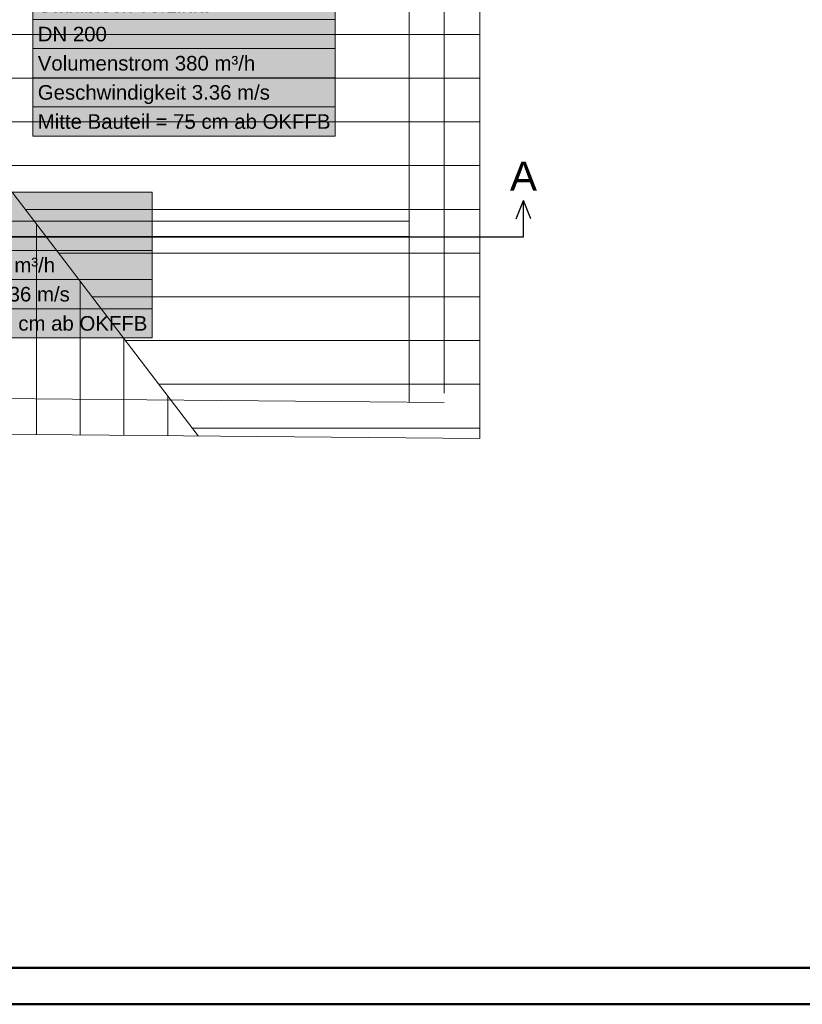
# Model space of a CAD drawing. Extents: x -350 to 540, y -53 to 541.
# Tile 39 of 256: x -144 to -36, y -53 to 82. Entities that reach past the tile are written whole.
import ezdxf
from ezdxf.lldxf.tags import DXFTag

# ---------------------------------------------------------------- set-up
doc = ezdxf.new("R2010")
doc.units = 0
doc.layers.get('0').update_dxf_attribs({"lineweight": 35})
doc.layers.add('5_OG-BESTAND', color=7, linetype='Continuous', lineweight=25)
doc.layers.add('5_OG-SCHRAFF-FILL', color=7, linetype='Continuous', lineweight=25)
for name, color, linetype, lineweight, true_color in [('L_Abluft_Beschriftung', 7, 'Continuous', 18, 0xf7d209), ('L_Zuluft_Beschriftung', 6, 'Continuous', 18, 0xff00ff), ('Rahmen', 7, 'Continuous', 35, 0x009900), ('X_Schnittangaben', 7, 'Continuous', 25, 0xc0c0c0)]:
    doc.layers.add(name, color=color, linetype=linetype, lineweight=lineweight, true_color=true_color)
doc.styles.get("Standard").update_dxf_attribs({"font": 'arial.ttf'})
tags = doc.linetypes.add('STRICHPUNKT2', pattern=[12.7, 6.35, -3.175, 0, -3.175]).pattern_tags.tags
tags[10:11] = [DXFTag(74, 4), DXFTag(75, 0), DXFTag(340, '0'), DXFTag(46, 0.0), DXFTag(50, 0.0), DXFTag(44, 0.0), DXFTag(45, 0.0)]
tags[8:9] = [DXFTag(74, 4), DXFTag(75, 0), DXFTag(340, '0'), DXFTag(46, 0.0), DXFTag(50, 0.0), DXFTag(44, 0.0), DXFTag(45, 0.0)]
tags[6:7] = [DXFTag(74, 4), DXFTag(75, 0), DXFTag(340, '0'), DXFTag(46, 0.0), DXFTag(50, 0.0), DXFTag(44, 0.0), DXFTag(45, 0.0)]
tags[4:5] = [DXFTag(74, 4), DXFTag(75, 0), DXFTag(340, '0'), DXFTag(46, 0.0), DXFTag(50, 0.0), DXFTag(44, 0.0), DXFTag(45, 0.0)]
tags = doc.linetypes.add('VERDECKT2_S2', pattern=[0.0027, 0.002, -0.0007]).pattern_tags.tags
tags[6:7] = [DXFTag(74, 4), DXFTag(75, 0), DXFTag(340, '0'), DXFTag(46, 1.0), DXFTag(50, 0.0), DXFTag(44, 0.0), DXFTag(45, 0.0)]
tags[4:5] = [DXFTag(74, 4), DXFTag(75, 0), DXFTag(340, '0'), DXFTag(46, 1.0), DXFTag(50, 0.0), DXFTag(44, 0.0), DXFTag(45, 0.0)]

# ---------------------------------------------------------------- blocks, each defined once
blk = doc.blocks.new('Schnitt-A06HSWJINL', base_point=(-239.18, 51.96))
at = {"color": 0, "lineweight": -2}
for p in [(-75.47, 54.46), (-73.47, 54.46), (-74.47, 51.96)]:
    blk.add_line(p, (-74.47, 56.96), dxfattribs=at)
at = {"color": 0, "linetype": 'ByBlock', "lineweight": -2, "ltscale": 0.25}
blk.add_line((-237.31, 51.96), (-74.47, 51.96), dxfattribs=at)
at = {"color": 0, "linetype": 'ByBlock', "lineweight": -2, "ltscale": 0.25, "insert": (-76.34, 62.3), "char_height": 4, "attachment_point": 1}
blk.add_mtext('{\\fArial;A}', dxfattribs=at)
blk = doc.blocks.new('Referenz-A06HSWJKNL', base_point=(-324.95, -4.1))
at = {"layer": '5_OG-BESTAND', "color": 0, "linetype": 'VERDECKT2_S2', "lineweight": 18, "ltscale": 0.18}
for p, q in [((-90.14, 29.3), (-90.14, 160.11)), ((-85.34, 160.11), (-85.34, 30.51)), ((-221.15, 54.11), (-109.96, 54.11)), ((-206.03, 54.11), (-109.96, 54.11)), ((-90.14, 54.11), (-206.03, 54.11)), ((-90.14, 52.02), (-221.15, 52.02)), ((-225.95, 30.51), (-85.34, 29.25))]:
    blk.add_line(p, q, dxfattribs=at)
at = {"layer": '5_OG-BESTAND', "color": 0, "lineweight": 18}
for p, q in [((-80.45, 24.32), (-80.45, 160.11)), ((-119.08, 24.67), (-155.65, 72.6)), ((-230.84, 25.67), (-80.45, 24.32))]:
    blk.add_line(p, q, dxfattribs=at)
at = {"layer": '5_OG-SCHRAFF-FILL', "color": 0, "lineweight": 13}
for p, q in [((-230.84, 79.75), (-80.45, 79.75)), ((-230.84, 73.75), (-80.45, 73.75)), ((-151.95, 67.75), (-80.45, 67.75)), ((-147.37, 61.75), (-80.45, 61.75)), ((-142.79, 55.75), (-80.45, 55.75)), ((-141.25, 24.87), (-141.25, 53.73)), ((-138.22, 49.75), (-80.45, 49.75)), ((-135.25, 24.81), (-135.25, 45.87)), ((-133.64, 43.75), (-80.45, 43.75)), ((-129.25, 24.76), (-129.25, 38.01)), ((-129.06, 37.75), (-80.45, 37.75)), ((-124.48, 31.75), (-80.45, 31.75)), ((-123.25, 24.7), (-123.25, 30.14)), ((-119.91, 25.75), (-80.45, 25.75))]:
    blk.add_line(p, q, dxfattribs=at)
blk = doc.blocks.new('Bauteilbeschriftung-A06HSWRWNL', base_point=(-169.17, 38.11))
at = {"color": 0, "linetype": 'ByBlock', "lineweight": -2, "ltscale": 0.18}
blk.add_line((-169.17, 58.11), (-169.17, 109.06), dxfattribs=at)
at = {"color": 0, "lineweight": -2}
for p, q in [((-169.17, 58.11), (-125.4, 58.11)), ((-169.17, 38.11), (-169.17, 58.11)), ((-125.4, 58.11), (-125.4, 38.11)), ((-169.17, 54.11), (-125.4, 54.11)), ((-169.17, 50.11), (-125.4, 50.11)), ((-169.17, 46.11), (-125.4, 46.11)), ((-169.17, 42.11), (-125.4, 42.11)), ((-125.4, 38.11), (-169.17, 38.11))]:
    blk.add_line(p, q, dxfattribs=at)
at = {"color": 7, "linetype": 'ByBlock', "lineweight": -2, "ltscale": 0.18, "true_color": 0xffffff}
for points in [[(-169.17, 38.11), (-125.4, 38.11), (-169.17, 58.11)], [(-125.4, 38.11), (-169.17, 58.11), (-125.4, 58.11)]]:
    blk.add_solid(points, dxfattribs=at)
at = {"color": 0, "linetype": 'ByBlock', "lineweight": -2, "ltscale": 0.18, "char_height": 2, "attachment_point": 1}
for s, insert in [('{\\fArial;Stahlblech verzinkt}', (-168.51, 57.11)), ('{\\fArial;DN 150}', (-168.51, 53.11)), ('{\\fArial;Volumenstrom 150 m³/h}', (-168.51, 49.11)), ('{\\fArial;Geschwindigkeit 2.36 m/s}', (-168.51, 45.11)), ('{\\fArial;Mitte Bauteil = 38.5 cm ab OKFFB}', (-168.51, 41.11))]:
    blk.add_mtext(s, dxfattribs=dict(at, insert=insert))
blk = doc.blocks.new('Bauteilbeschriftung-A06HSWTONL', base_point=(-151.02, 65.8))
at = {"color": 0, "linetype": 'ByBlock', "lineweight": -2, "ltscale": 0.18}
blk.add_line((-141.74, 85.8), (-151.02, 114.42), dxfattribs=at)
at = {"color": 0, "lineweight": -2}
for p, q in [((-141.74, 85.8), (-100.3, 85.8)), ((-141.74, 65.8), (-141.74, 85.8)), ((-100.3, 85.8), (-100.3, 65.8)), ((-141.74, 81.8), (-100.3, 81.8)), ((-141.74, 77.8), (-100.3, 77.8)), ((-141.74, 73.8), (-100.3, 73.8)), ((-141.74, 69.8), (-100.3, 69.8)), ((-100.3, 65.8), (-141.74, 65.8))]:
    blk.add_line(p, q, dxfattribs=at)
at = {"color": 7, "linetype": 'ByBlock', "lineweight": -2, "ltscale": 0.18, "true_color": 0xffffff}
for points in [[(-141.74, 65.8), (-100.3, 65.8), (-141.74, 85.8)], [(-100.3, 65.8), (-141.74, 85.8), (-100.3, 85.8)]]:
    blk.add_solid(points, dxfattribs=at)
at = {"color": 0, "linetype": 'ByBlock', "lineweight": -2, "ltscale": 0.18, "char_height": 2, "attachment_point": 1}
for s, insert in [('{\\fArial;Stahlblech verzinkt}', (-141.07, 84.8)), ('{\\fArial;DN 200}', (-141.07, 80.8)), ('{\\fArial;Volumenstrom 380 m³/h}', (-141.07, 76.8)), ('{\\fArial;Geschwindigkeit 3.36 m/s}', (-141.07, 72.8)), ('{\\fArial;Mitte Bauteil = 75 cm ab OKFFB}', (-141.07, 68.8))]:
    blk.add_mtext(s, dxfattribs=dict(at, insert=insert))

msp = doc.modelspace()

# ---------------------------------------------------------------- linework, layer by layer
at = {"layer": 'Rahmen', "lineweight": 50, "ltscale": 0.5}
for points in [[(540.05, -53.32), (540.05, 540.68), (-349.95, 540.68), (-349.95, -53.32), (190.05, -53.32), (440.05, -53.32), (540.05, -53.32)], [(535.05, -48.32), (535.05, 535.68), (-324.95, 535.68), (-324.95, -48.32), (185.05, -48.32), (435.05, -48.32), (535.05, -48.32)]]:
    msp.add_lwpolyline(points, close=True, dxfattribs=at)

# ---------------------------------------------------------------- block references
at = {"color": 251, "lineweight": 25, "ltscale": 0.25, "true_color": 0x585858}
msp.add_blockref('Referenz-A06HSWJKNL', (-324.95, -4.1), dxfattribs=at)
at = {"layer": 'L_Abluft_Beschriftung', "ltscale": 0.18}
msp.add_blockref('Bauteilbeschriftung-A06HSWTONL', (-151.02, 65.8), dxfattribs=at)
at = {"layer": 'L_Zuluft_Beschriftung', "ltscale": 0.18}
msp.add_blockref('Bauteilbeschriftung-A06HSWRWNL', (-169.17, 38.11), dxfattribs=at)
at = {"layer": 'X_Schnittangaben', "color": 1, "linetype": 'STRICHPUNKT2', "ltscale": 0.25, "true_color": 0xff0000}
msp.add_blockref('Schnitt-A06HSWJINL', (-239.18, 51.96), dxfattribs=at)

doc.saveas('drawing.dxf')
